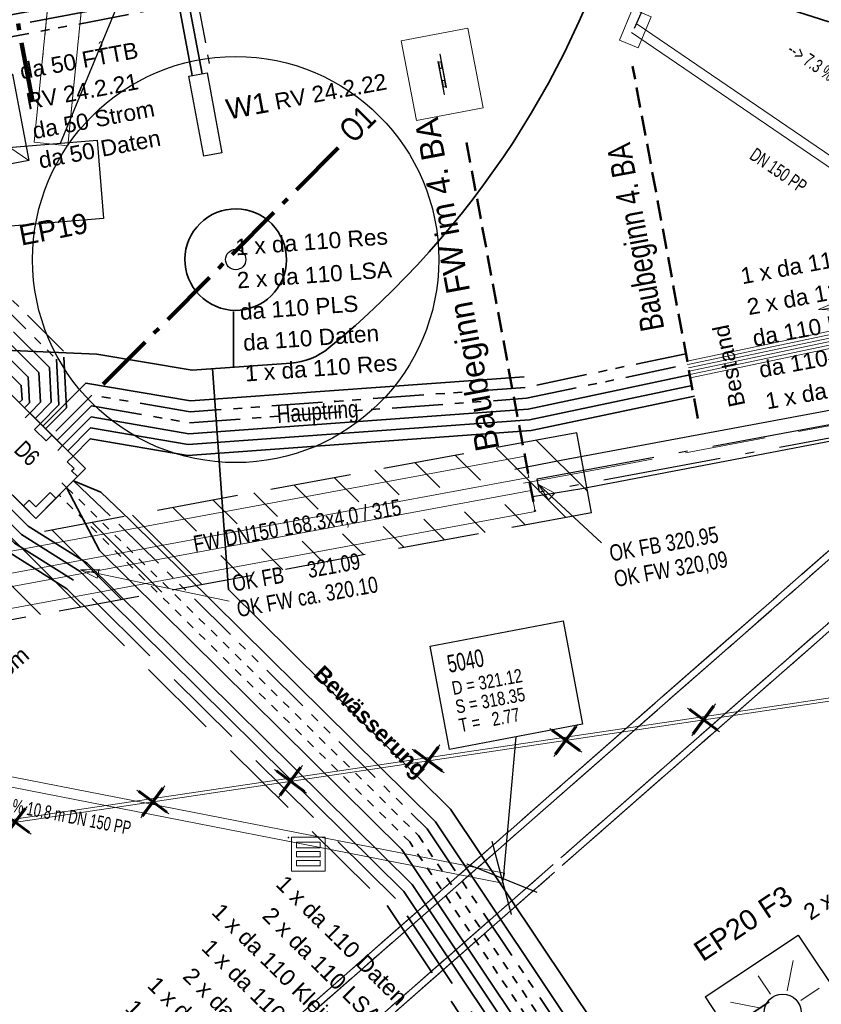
# Model space of a CAD drawing. Extents: x 3503752 to 3504470, y 5375172 to 5375556.
# Tile 61 of 77: x 3504282 to 3504294, y 5375428 to 5375443. Entities that reach past the tile are written whole.
import ezdxf

# ---------------------------------------------------------------- set-up
doc = ezdxf.new("R2010")
doc.units = 0
doc.header["$MEASUREMENT"] = 0
for name, pattern in [('123', [0.25001, 0.12501, -0.125]), ('125', [1.37501, 1.00001, -0.125, 0.125, -0.125]), ('140', [41.5, 15, -3.5, 15, -3.5, 1, -3.5]), ('2', [3.4, 1.2, -0.5, 1.2, -0.5]), ('202', [2.64, 1.75, -0.38, 0.13, -0.38]), ('237', [1.5, 0.75, -0.18, 0.13, -0.13, 0.13, -0.18]), ('239', [2.09, 0.75, -0.18, 0.75, -0.18, 0.05, -0.18]), ('240', [1.88, 1.25, -0.25, 0.13, -0.25]), ('38', [5.5, 4, -0.5, 0.5, -0.5]), ('39', [4.75, 4, -0.75]), ('85', [2.7501, 2.0001, -0.25, 0.25, -0.25]), ('89', [0.85001, 0.30001, -0.125, 0.3, -0.125]), ('97', [1.31251, 0.87501, -0.1875, 0.0625, -0.1875])]:
    doc.linetypes.add(name, pattern=pattern)
for name, color, linetype in [('$_LISY_$_TMP', 7, 'Continuous'), ('4WB_BESTAND_1_BA', 7, 'Continuous'), ('4WB_FW_KABEL', 7, 'Continuous'), ('4WB_FW_LEITUNG', 7, 'Continuous'), ('4WB_FW_SCHUTZROH', 7, 'Continuous'), ('4WB_KANAL_HA', 7, 'Continuous'), ('4WB_KANALISATION', 7, 'Continuous'), ('4WP_KANCAD', 7, 'Continuous'), ('68_BL_STREINLAUF', 7, 'Continuous'), ('_4WP_ALLGEMEIN', 7, 'Continuous'), ('_4WP_BAUBEGINN', 7, 'Continuous'), ('_4WP_FW_PLANUN', 7, 'Continuous'), ('_4WP_GRABEN', 7, 'Continuous'), ('_4WP_KANALISATIO', 7, 'Continuous'), ('_4WP_KANCAD', 7, 'Continuous'), ('_4WP_KANCAD-T', 7, 'Continuous'), ('_4WP_LICHT-KSR', 7, 'Continuous'), ('_4WP_LICHT-LAMPE', 7, 'Continuous'), ('_4WP_LICHT_STILL', 7, 'Continuous'), ('_4WP_SCHNITTF_HR', 7, 'Continuous'), ('_4WP_STADT-DFI', 7, 'Continuous'), ('_4WP_STADT-WERBE', 7, 'Continuous'), ('_4WP_STADT_BEW_S', 7, 'Continuous'), ('_4WP_STADT_DATEN', 7, 'Continuous'), ('_4WP_STADT_FTT3', 7, 'Continuous'), ('_4WP_STADT_KLEIN', 7, 'Continuous'), ('_4WP_STADT_LSA', 7, 'Continuous'), ('_4WP_STADT_PLS', 7, 'Continuous'), ('_4WP_STADT_RESER', 7, 'Continuous'), ('_4WP_STADT_SCHAD', 7, 'Continuous'), ('_4WP_STADT_STROM', 7, 'Continuous'), ('BHM_BAUM_NEU', 7, 'Continuous'), ('PUNKTHOEHENATTDEF', 7, 'Continuous'), ('PUNKTNUMMERNATTDEF', 7, 'Continuous'), ('PUNKTSPEZIFIKATION', 7, 'Continuous'), ('SP_SAB2022-03-17', 7, 'Continuous'), ('ST_KABELQUERSCHN', 7, 'Continuous'), ('X_BE_STELE', 7, 'Continuous')]:
    doc.layers.add(name, color=color, linetype=linetype)
doc.styles.add('10', font='ROMAND', dxfattribs={"height": 0.2625})
doc.styles.add('108', font='TXT', dxfattribs={"width": 0.7, "height": 0.2})
doc.styles.add('109', font='TXT', dxfattribs={"width": 0.7, "height": 0.26})
doc.styles.add('11', font='TXT', dxfattribs={"width": 0.8, "height": 0.25})
doc.styles.add('110', font='TXT', dxfattribs={"width": 0.8, "height": 0.2})
doc.styles.add('113', font='TXT', dxfattribs={"width": 0.7, "height": 0.2})
doc.styles.add('119', font='TXT', dxfattribs={"width": 0.6, "height": 0.16})
doc.styles.add('121', font='ARIAL.TTF', dxfattribs={"height": 0.24})
doc.styles.add('179', font='ARIAL.TTF', dxfattribs={"height": 0.24})
doc.styles.add('315', font='TXT', dxfattribs={"width": 0.8, "height": 0.24})
doc.styles.add('316', font='ARIAL.TTF', dxfattribs={"height": 0.24})
doc.styles.add('351', font='TXT', dxfattribs={"width": 0.8, "height": 0.26})
doc.styles.add('387', font='ARIAL.TTF', dxfattribs={"height": 0.24})
doc.styles.add('399', font='ARIAL.TTF', dxfattribs={"height": 0.3})
doc.styles.add('407', font='TXT', dxfattribs={"width": 0.8, "height": 0.35})
doc.styles.add('412', font='ARIAL.TTF', dxfattribs={"height": 0.24})
doc.styles.add('415', font='ARIAL.TTF', dxfattribs={"height": 0.24})
doc.styles.add('416', font='ARIAL.TTF', dxfattribs={"height": 0.24})
doc.styles.add('424', font='ARIAL.TTF', dxfattribs={"height": 0.24})
doc.styles.add('427', font='TXT', dxfattribs={"width": 0.8, "height": 0.24})
doc.styles.add('428', font='TXT', dxfattribs={"height": 0.35})
doc.styles.add('469', font='TXT', dxfattribs={"width": 0.8, "height": 0.35})
doc.styles.add('525', font='ARIAL.TTF', dxfattribs={"height": 0.24})
doc.styles.add('530', font='ARIAL.TTF', dxfattribs={"height": 0.3})
doc.styles.add('536', font='ARIALBD.TTF', dxfattribs={"height": 0.24})

# ---------------------------------------------------------------- blocks, each defined once
blk = doc.blocks.new('_X9')
at = {"color": 32, "linetype": 'Continuous', "lineweight": 13}
for p, q in [((-0.218, 1.18), (-0.218, 1.18)), ((-0.058, 0.313), (-0.815, 1.07)), ((-0.382, -0.071), (-1.412, 0.96)), ((-2.242, 0.375), (-2.605, 0.739)), ((-1.642, 0.483), (-2.009, 0.849)), ((-2.841, 0.267), (-3.202, 0.629)), ((-3.44, 0.16), (-3.799, 0.518)), ((-4.639, -0.056), (-4.992, 0.297)), ((-4.04, 0.052), (-4.396, 0.408)), ((-5.238, -0.164), (-5.589, 0.187)), ((-5.838, -0.271), (-6.186, 0.077)), ((-1.575, -0.291), (-1.88, 0.014)), ((-0.979, -0.181), (-1.281, 0.121)), ((-6.35, -1.173), (-7.379, -0.144)), ((-5.753, -1.063), (-6.783, -0.034)), ((-2.172, -0.401), (-2.479, -0.094)), ((-6.947, -1.283), (-7.976, -0.254)), ((-2.769, -0.512), (-3.079, -0.202)), ((-7.544, -1.394), (-8.573, -0.365)), ((-3.963, -0.732), (-4.277, -0.418)), ((-3.366, -0.622), (-3.678, -0.31)), ((-8.141, -1.504), (-9.17, -0.475)), ((-4.56, -0.842), (-4.877, -0.525)), ((-5.157, -0.953), (-5.476, -0.633))]:
    blk.add_line(p, q, dxfattribs=at)
blk = doc.blocks.new('LP_01052')
at = {"color": 7, "linetype": 'Continuous', "lineweight": 18}
blk.add_lwpolyline([(-0.25, 0), (0.25, 0), (0.25, 0.3), (-0.25, 0.3), (-0.25, 0)], dxfattribs=at)
blk = doc.blocks.new('LEITSYSTEM_BRAUN')
at = {"color": 251, "linetype": 'Continuous', "lineweight": 13}
for points in [[(-0.6, 0.5), (0.6, 0.5), (0.6, -0.5), (-0.6, -0.5), (-0.6, 0.5)], [(-0.3, 0.025), (0.2, 0.025), (0.2, 0.02), (-0.3, 0.02), (-0.3, 0.025)], [(-0.19, 0.02), (0.19, 0.02), (0.19, -0.02), (-0.19, -0.02), (-0.19, 0.02)], [(-0.19, 0.02), (-0.19, -0.02), (-0.09, -0.02), (-0.09, 0.02), (-0.19, 0.02)], [(-0.095, 0.015), (-0.185, 0.015), (-0.185, -0.015), (-0.095, -0.015), (-0.095, 0.015)], [(0.09, 0.02), (0.09, -0.02), (0.19, -0.02), (0.19, 0.02), (0.09, 0.02)], [(0.185, 0.015), (0.095, 0.015), (0.095, -0.015), (0.185, -0.015), (0.185, 0.015)], [(-0.2, -0.02), (0.3, -0.02), (0.3, -0.025), (-0.2, -0.025), (-0.2, -0.02)]]:
    blk.add_lwpolyline(points, dxfattribs=at)
blk = doc.blocks.new('WP_LP-1020')
at = {"color": 7, "linetype": 'Continuous', "lineweight": 25}
for p, q in [((-0.8253, 0.8253), (0.8253, 0.8253)), ((-0.8253, -0.8253), (-0.8253, 0.8253)), ((0.8253, -0.8253), (0.8253, 0.8253)), ((-0.8253, -0.8253), (0.8253, -0.8253))]:
    blk.add_line(p, q, dxfattribs=at)
at = {"color": 1, "linetype": 'Continuous', "lineweight": 13}
for p, q in [((0, 0.324962), (0, 0.649924)), ((0, 0.649924), (0, 0.324962)), ((-0.554739, 0.55475), (-0.229777, 0.229788)), ((0.229777, 0.229788), (0.554739, 0.55475)), ((0.229777, 0.229788), (0.554739, 0.55475)), ((-0.324962, 0), (-0.649924, 0)), ((-0.324962, 0), (-0.649924, 0)), ((0.324962, 0), (0.649924, 0)), ((-0.229777, -0.229777), (-0.554739, -0.554739)), ((-0.229777, -0.229777), (-0.554739, -0.554739)), ((0.229777, -0.229777), (0.554739, -0.554739)), ((0.229777, -0.229777), (0.554739, -0.554739)), ((0, -0.324962), (0, -0.649924)), ((0, -0.324962), (0, -0.649924))]:
    blk.add_line(p, q, dxfattribs=at)
at = {"color": 7, "linetype": 'Continuous', "lineweight": 25}
blk.add_circle((0, 0), 0.272749, dxfattribs=at)
blk = doc.blocks.new('PUNKT')
blk.add_point((0, 0))
at = {"layer": 'PUNKTHOEHENATTDEF', "linetype": 'Continuous', "flags": 1}
blk.add_attdef('PUNKTHOEHE', (1, -0.5), '', height=0.8, dxfattribs=at)
at = {"layer": 'PUNKTNUMMERNATTDEF', "linetype": 'Continuous', "flags": 1}
blk.add_attdef('PUNKTNUMMER', (1, 0.5), '', height=0.8, dxfattribs=at)
at = {"layer": 'PUNKTSPEZIFIKATION', "linetype": 'Continuous', "flags": 1}
blk.add_attdef('PUNKTSPEZIFIKATION', (1, -1.5), '', height=0.8, dxfattribs=at)
blk = doc.blocks.new('809')
at = {"color": 7, "linetype": 'Continuous', "lineweight": 13}
for points in [[(0, 0), (0.5, 0), (0.5, -0.5), (0, -0.5), (0, 0)], [(0.075005, -0.075005), (0.425003, -0.075005), (0.425003, -0.154999), (0.075005, -0.154999), (0.075005, -0.075005)], [(0.075005, -0.290001), (0.075005, -0.209999), (0.425003, -0.209999), (0.425003, -0.290001), (0.075005, -0.290001)], [(0.075005, -0.425003), (0.425003, -0.425003), (0.425003, -0.345001), (0.075005, -0.345001), (0.075005, -0.425003)]]:
    blk.add_lwpolyline(points, dxfattribs=at)
blk = doc.blocks.new('3SWT-BESTAND')
at = {"color": 7, "linetype": 'Continuous', "lineweight": 13}
for p, q in [((-5.626688, 6.129476), (-6.266068, 5.490605)), ((-6.510496, 5.776491), (-6.937697, 5.34963)), ((-5.534707, 5.691264), (-5.594438, 5.631581)), ((-7.182125, 5.635515), (-7.761773, 5.056329)), ((-7.853754, 5.49454), (-7.853754, 5.49454)), ((-7.39106, 4.896627), (-7.669792, 4.618118)), ((-7.299079, 4.458416), (-7.577811, 4.179906)), ((-7.207098, 4.020205), (-7.48583, 3.741695)), ((-7.115117, 3.581994), (-7.393849, 3.303484)), ((-7.023136, 3.143782), (-7.301868, 2.865273)), ((-4.982272, 3.062546), (-5.409474, 2.635683)), ((-5.653902, 2.92157), (-6.081104, 2.494708)), ((-6.325531, 2.780594), (-6.752733, 2.353732)), ((-6.931155, 2.705571), (-7.209887, 2.427061)), ((-4.89084, 2.623786), (-5.165047, 2.349798)), ((0.008966, 0.005969), (1.913009, 0.405455)), ((0, 0), (0.154, -0.734)), ((0.162966, -0.728031), (2.067009, -0.328545))]:
    blk.add_line(p, q, dxfattribs=at)
at = {"color": 255, "linetype": 'Continuous', "lineweight": 13}
blk.add_lwpolyline([(-4.504315, 2.197298), (-7.316287, 1.607063), (-8.311162, 6.346793), (-5.49919, 6.937028), (-4.504315, 2.197298)], dxfattribs=at)
at = {"color": 7, "linetype": 'Continuous', "lineweight": 13}
for points in [[(0.154, -0.734), (0, 0), (-7.737, 1.285), (-8.862, 6.647), (-8.756, 6.142)], [(-5.660809, 6.292032), (-5.525229, 5.646108), (-7.463002, 5.239368), (-6.920681, 2.655671), (-4.982909, 3.062412), (-4.847328, 2.416487), (-5.17029, 2.348697), (-5.238081, 2.671659), (-7.175853, 2.264919), (-7.853754, 5.49454), (-5.915981, 5.90128), (-5.983771, 6.224242), (-5.660809, 6.292032)], [(-5.660809, 6.292032), (-5.525229, 5.646108), (-7.463002, 5.239368), (-6.920681, 2.655671), (-4.982909, 3.062412), (-4.847328, 2.416487)], [(1.963018, 0.405729), (1.028679, -0.011008), (0.936482, 0.428425), (1.963018, 0.405729)], [(1.963018, 0.405729), (1.028679, -0.011008), (0.936482, 0.428425), (1.963018, 0.405729)], [(2.117018, -0.328271), (1.182679, -0.745008), (1.090482, -0.305575), (2.117018, -0.328271)], [(2.117018, -0.328271), (1.182679, -0.745008), (1.090482, -0.305575), (2.117018, -0.328271)]]:
    blk.add_lwpolyline(points, dxfattribs=at)
at = {"color": 251, "linetype": 'Continuous', "lineweight": 13}
for points in [[(-6.440002, 4.856348, -1.000670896), (-5.779398, 4.99501)], [(-7.100608, 4.717687, -1.001089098), (-6.440002, 4.856348)], [(-5.779398, 4.99501, -1.000670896), (-6.440002, 4.856348)], [(-6.440002, 4.856348, -0.997824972), (-7.100608, 4.717687)], [(-6.285934, 4.122343, -1.000670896), (-5.62533, 4.261005)], [(-6.946538, 3.983682, -1.001029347), (-6.285934, 4.122343)], [(-5.62533, 4.261005, -1.000670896), (-6.285934, 4.122343)], [(-6.285934, 4.122343, -1.001029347), (-6.946538, 3.983682)], [(-6.131867, 3.388339, -0.997824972), (-5.471261, 3.527)], [(-6.79247, 3.249677, -0.998171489), (-6.131867, 3.388339)], [(-5.471261, 3.527, -1.001089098), (-6.131867, 3.388339)], [(-6.131867, 3.388339, -0.998171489), (-6.79247, 3.249677)]]:
    blk.add_lwpolyline(points, format="xyb", dxfattribs=at)
at = {"color": 7, "linetype": 'Continuous', "style": '10'}
for s, p in [('6x SR DN100', (-6.451054, 5.375461)), ('Stadt', (-6.862097, 5.289183))]:
    blk.add_text(s, height=0.2625, rotation=281.8543419, dxfattribs=at).set_placement(p)
blk = doc.blocks.new('DFI-ANZEIGER')
at = {"color": 7, "linetype": 'Continuous', "lineweight": 25}
for p, q in [((-0.760014, 0.517086), (0.517087, 0.760013)), ((0.517087, 0.760013), (0.760014, -0.517087)), ((-0.517087, -0.760014), (-0.760014, 0.517086)), ((0.760014, -0.517087), (-0.517087, -0.760014))]:
    blk.add_line(p, q, dxfattribs=at)
at = {"color": 250, "linetype": 'Continuous', "lineweight": 13}
for p, q in [((-0.517087, -0.760014), (0.517087, 0.760013)), ((0.760014, -0.517087), (-0.760014, 0.517086))]:
    blk.add_line(p, q, dxfattribs=at)
at = {"color": 251, "linetype": 'Continuous', "lineweight": 13}
for points in [[(-0.079552, -0.116926), (-0.116925, 0.079551), (-0.116925, 0.079551), (0.079552, 0.116925), (0.079552, 0.116925), (0.116925, -0.079552), (0.116925, -0.079552), (-0.079552, -0.116926)], [(-0.079552, -0.116926), (-0.116925, 0.079551), (0.079552, 0.116925), (0.116925, -0.079552), (-0.079552, -0.116926)], [(0.166045, -1.006705), (-0.004004, -0.112735), (0.045115, -0.103391), (0.215164, -0.997362), (0.166045, -1.006705)], [(0.000908, -0.1118), (-0.000961, -0.101976), (-0.000961, -0.101976), (0.038334, -0.094502), (0.038334, -0.094502), (0.040203, -0.104326), (0.040203, -0.104326), (0.000908, -0.1118)], [(0.000908, -0.1118), (-0.000961, -0.101976), (0.038334, -0.094502), (0.040203, -0.104326), (0.000908, -0.1118)]]:
    blk.add_lwpolyline(points, dxfattribs=at)
at = {"color": 254, "linetype": 'Continuous', "lineweight": 13}
blk.add_lwpolyline([(0.166045, -1.006705), (-0.004004, -0.112735), (-0.004004, -0.112735), (0.045115, -0.103391), (0.045115, -0.103391), (0.215164, -0.997362), (0.215164, -0.997362), (0.166045, -1.006705)], dxfattribs=at)
blk = doc.blocks.new('ALG_00093')
at = {"color": 1, "linetype": 'Continuous', "lineweight": 13}
blk.add_lwpolyline([(0, 0), (0.3773, 0.09625), (0.3773, -0.09625), (0, 0)], dxfattribs=at)
blk = doc.blocks.new('1016')
at = {"color": 7, "linetype": 'Continuous', "lineweight": 13}
for p, q in [((0.703072, 0.277444), (1.257444, -0.276928)), ((1.257444, 0.277444), (0.703072, -0.276928))]:
    blk.add_line(p, q, dxfattribs=at)
at = {"color": 2, "linetype": 'Continuous', "lineweight": 25}
for p, q in [((1.212401, 0.25319), (0.727326, -0.231885)), ((0.727326, 0.232401), (1.212401, -0.252674)), ((0.748114, 0.25319), (1.23319, -0.231885)), ((1.23319, 0.232401), (0.748114, -0.252674))]:
    blk.add_line(p, q, dxfattribs=at)

msp = doc.modelspace()

# ---------------------------------------------------------------- linework, layer by layer
at = {"layer": '4WB_BESTAND_1_BA', "color": 7, "linetype": 'Continuous', "lineweight": 13}
for points in [[(3504303.412, 5375438.22), (3504298.279, 5375439.384), (3504291.566, 5375437.97)], [(3504303.401, 5375438.171), (3504298.279, 5375439.333), (3504291.576, 5375437.921)], [(3504303.39, 5375438.122), (3504298.279, 5375439.282), (3504291.586, 5375437.872)], [(3504291.596, 5375437.823), (3504298.279, 5375439.231), (3504303.379, 5375438.073)], [(3504291.606, 5375437.774), (3504298.279, 5375439.18), (3504303.368, 5375438.024)], [(3504291.616, 5375437.725), (3504298.279, 5375439.129), (3504303.357, 5375437.975)]]:
    msp.add_lwpolyline(points, dxfattribs=at)
at = {"layer": '4WB_FW_KABEL', "color": 40, "linetype": '2', "lineweight": 18}
msp.add_lwpolyline([(3504289.152, 5375436.172), (3504289.872, 5375436.302), (3504296.699, 5375437.587), (3504297.385, 5375437.707), (3504297.613, 5375437.637), (3504297.731, 5375437.407), (3504297.832, 5375436.812), (3504299.942, 5375424.982), (3504300.195, 5375423.447), (3504300.329, 5375422.833), (3504300.653, 5375422.577), (3504301.38, 5375422.707), (3504306.339, 5375423.527), (3504318.102, 5375425.657), (3504329.949, 5375427.797), (3504330.391, 5375427.868), (3504330.973, 5375427.977)], dxfattribs=at)
at = {"layer": '4WB_FW_LEITUNG', "color": 40, "linetype": 'Continuous', "lineweight": 25}
for points in [[(3504289.021, 5375436.377), (3504289.733, 5375436.517), (3504296.999, 5375437.867), (3504297.704, 5375437.997), (3504297.924, 5375437.927), (3504298.042, 5375437.707), (3504298.139, 5375437.137), (3504300.202, 5375425.247), (3504300.461, 5375423.717), (3504300.601, 5375423.177), (3504300.931, 5375422.897), (3504301.601, 5375423.037), (3504306.343, 5375423.847)], [(3504306.335, 5375423.207), (3504301.159, 5375422.377), (3504300.375, 5375422.257), (3504300.064, 5375422.497), (3504299.929, 5375423.177), (3504299.682, 5375424.717), (3504297.525, 5375436.487), (3504297.42, 5375437.107), (3504297.301, 5375437.347), (3504297.066, 5375437.417), (3504296.399, 5375437.307), (3504290.011, 5375436.087), (3504289.282, 5375435.967)]]:
    msp.add_lwpolyline(points, dxfattribs=at)
at = {"layer": '4WB_FW_SCHUTZROH', "color": 250, "linetype": '202', "lineweight": 25}
msp.add_lwpolyline([(3504289.353, 5375436.235), (3504297.286, 5375437.712), (3504297.803, 5375437.397), (3504298.094, 5375436.808), (3504299.899, 5375425.634), (3504300.42, 5375422.888), (3504300.68, 5375422.683), (3504305.081, 5375423.419), (3504305.726, 5375423.447), (3504305.734, 5375423.247), (3504305.101, 5375423.219), (3504300.626, 5375422.471), (3504300.238, 5375422.778), (3504299.701, 5375425.6), (3504297.902, 5375436.746), (3504297.649, 5375437.257), (3504297.248, 5375437.502), (3504289.389, 5375436.039), (3504289.353, 5375436.235)], dxfattribs=at)
at = {"layer": '4WB_KANAL_HA', "color": 7, "linetype": '85', "lineweight": 25}
for p, q in [((3504288.972, 5375429.797), (3504288.689, 5375430.878)), ((3504288.313, 5375430.548), (3504289.348, 5375430.126))]:
    msp.add_line(p, q, dxfattribs=at)
at = {"layer": '4WB_KANALISATION', "color": 7, "linetype": '39', "lineweight": 18}
for p, q in [((3504281.923, 5375441.206), (3504286.446, 5375487.046)), ((3504282.421, 5375441.156), (3504286.944, 5375486.996))]:
    msp.add_line(p, q, dxfattribs=at)
at = {"layer": '4WB_KANALISATION', "color": 7, "linetype": 'Continuous', "lineweight": 13}
msp.add_line((3504281.923, 5375441.206), (3504282.421, 5375441.156), dxfattribs=at)
at = {"layer": '4WB_KANALISATION', "color": 7, "linetype": '85', "lineweight": 18}
for p, q in [((3504264.317, 5375409.436), (3504299.139, 5375439.977)), ((3504264.431, 5375409.403), (3504299.172, 5375439.873)), ((3504264.892, 5375408.876), (3504299.634, 5375439.347)), ((3504264.911, 5375408.759), (3504299.732, 5375439.301))]:
    msp.add_line(p, q, dxfattribs=at)
at = {"layer": '4WB_KANALISATION', "color": 7, "linetype": '140', "lineweight": 18}
msp.add_lwpolyline([(3504282.421, 5375441.156), (3504286.944, 5375486.996), (3504286.446, 5375487.046), (3504281.923, 5375441.206)], dxfattribs=at)
at = {"layer": '4WB_KANALISATION', "color": 7, "linetype": 'Continuous', "lineweight": 25}
msp.add_lwpolyline([(3504281.177, 5375441.098), (3504282.851, 5375441.238), (3504282.947, 5375440.082), (3504281.273, 5375439.942), (3504281.177, 5375441.098)], dxfattribs=at)
at = {"layer": '4WB_KANALISATION', "color": 7, "linetype": 'Continuous', "lineweight": 18}
msp.add_lwpolyline([(3504281.177, 5375441.098), (3504282.851, 5375441.238), (3504282.947, 5375440.082), (3504281.273, 5375439.942), (3504281.177, 5375441.098)], dxfattribs=at)
at = {"layer": '4WP_KANCAD', "color": 7, "linetype": '38', "lineweight": 18}
for p, q in [((3504264.317, 5375409.436), (3504299.139, 5375439.977)), ((3504264.431, 5375409.403), (3504299.172, 5375439.873)), ((3504264.892, 5375408.876), (3504299.634, 5375439.347)), ((3504264.911, 5375408.759), (3504299.732, 5375439.301)), ((3504288.972, 5375429.797), (3504288.689, 5375430.878)), ((3504288.313, 5375430.548), (3504289.348, 5375430.126))]:
    msp.add_line(p, q, dxfattribs=at)
at = {"layer": '_4WP_BAUBEGINN', "color": 1, "linetype": '89', "lineweight": 50}
msp.add_line((3504291.726, 5375437.125), (3504290.763, 5375442.333), dxfattribs=at)
at = {"layer": '_4WP_FW_PLANUN', "color": 1, "linetype": '89', "lineweight": 50}
msp.add_line((3504288.309, 5375441.204), (3504289.323, 5375435.749), dxfattribs=at)
at = {"layer": '_4WP_FW_PLANUN', "color": 7, "linetype": 'Continuous', "lineweight": 13}
for p, q in [((3504289.17, 5375436.57), (3504289.229, 5375436.255)), ((3504289.323, 5375435.749), (3504289.264, 5375436.063))]:
    msp.add_line(p, q, dxfattribs=at)
at = {"layer": '_4WP_FW_PLANUN', "color": 1, "linetype": 'Continuous', "lineweight": 18}
for p, q in [((3504289.374, 5375436.152), (3504290.301, 5375435.29)), ((3504282.608, 5375434.889), (3504284.804, 5375434.426))]:
    msp.add_line(p, q, dxfattribs=at)
at = {"layer": '_4WP_FW_PLANUN', "color": 7, "linetype": 'Continuous', "lineweight": 18}
for points in [[(3504289.17, 5375436.57), (3504279.422, 5375434.767), (3504278.511, 5375439.7), (3504235.305, 5375431.72), (3504235.697, 5375429.593), (3504233.731, 5375429.23), (3504233.338, 5375431.356), (3504198.081, 5375424.844)], [(3504289.229, 5375436.255), (3504279.165, 5375434.394), (3504278.254, 5375439.328), (3504235.692, 5375431.368), (3504236.07, 5375429.337), (3504233.474, 5375428.857), (3504233.081, 5375430.984), (3504197.829, 5375424.472)], [(3504289.264, 5375436.063), (3504279.009, 5375434.167), (3504278.098, 5375439.1), (3504235.905, 5375431.307), (3504236.297, 5375429.18), (3504233.318, 5375428.63), (3504232.925, 5375430.756), (3504197.675, 5375424.245)], [(3504289.323, 5375435.749), (3504278.753, 5375433.794), (3504277.841, 5375438.728), (3504236.277, 5375431.05), (3504236.67, 5375428.924), (3504233.061, 5375428.257), (3504232.668, 5375430.384), (3504197.423, 5375423.873)]]:
    msp.add_lwpolyline(points, dxfattribs=at)
at = {"layer": '_4WP_GRABEN', "color": 21, "linetype": '2', "lineweight": 25}
for points in [[(3504290.157, 5375435.732), (3504289.939, 5375436.913), (3504279.58, 5375434.997), (3504278.669, 5375439.931)], [(3504290.157, 5375435.732), (3504278.618, 5375433.601), (3504277.707, 5375438.533)]]:
    msp.add_lwpolyline(points, dxfattribs=at)
at = {"layer": '_4WP_KANALISATIO', "color": 7, "linetype": 'Continuous', "lineweight": 13}
msp.add_line((3504288.84, 5375430.259), (3504288.868, 5375430.407), dxfattribs=at)
at = {"layer": '_4WP_KANCAD', "color": 1, "linetype": 'Continuous', "lineweight": 18}
for p, q in [((3504278.74, 5375432.386), (3504288.868, 5375430.407)), ((3504278.711, 5375432.239), (3504288.84, 5375430.259))]:
    msp.add_line(p, q, dxfattribs=at)
at = {"layer": '_4WP_KANCAD', "color": 7, "linetype": '125', "lineweight": 18}
for p, q in [((3504288.972, 5375429.797), (3504288.689, 5375430.878)), ((3504288.313, 5375430.548), (3504289.348, 5375430.126))]:
    msp.add_line(p, q, dxfattribs=at)
at = {"layer": '_4WP_KANCAD', "color": 7, "linetype": '240', "lineweight": 18}
msp.add_lwpolyline([(3504282.421, 5375441.156), (3504286.944, 5375486.996), (3504286.446, 5375487.046), (3504281.923, 5375441.206)], dxfattribs=at)
at = {"layer": '_4WP_KANCAD', "color": 1, "linetype": 'Continuous', "lineweight": 18}
msp.add_lwpolyline([(3504290.748, 5375442.829), (3504297.701, 5375438.087), (3504297.785, 5375438.211), (3504290.832, 5375442.953)], dxfattribs=at)
at = {"layer": '_4WP_KANCAD', "color": 7, "linetype": 'Continuous', "lineweight": 25}
msp.add_lwpolyline([(3504281.177, 5375441.098), (3504282.851, 5375441.238), (3504282.947, 5375440.082), (3504281.273, 5375439.942), (3504281.177, 5375441.098)], dxfattribs=at)
at = {"layer": '_4WP_KANCAD', "color": 7, "linetype": '239', "lineweight": 18}
for points in [[(3504264.911, 5375408.759), (3504299.732, 5375439.301), (3504299.139, 5375439.977), (3504264.317, 5375409.436)], [(3504264.892, 5375408.876), (3504299.634, 5375439.347), (3504299.172, 5375439.873), (3504264.431, 5375409.403)]]:
    msp.add_lwpolyline(points, dxfattribs=at)
at = {"layer": '_4WP_KANCAD-T', "color": 7, "linetype": 'Continuous', "lineweight": 25}
msp.add_line((3504282.312, 5375441.193), (3504285.424, 5375448.71), dxfattribs=at)
at = {"layer": '_4WP_KANCAD-T', "color": 1, "linetype": 'Continuous', "lineweight": 25}
for p, q in [((3504290.79, 5375442.891), (3504293.156, 5375448.238)), ((3504288.854, 5375430.333), (3504289.042, 5375432.423))]:
    msp.add_line(p, q, dxfattribs=at)
at = {"layer": '_4WP_KANCAD-T', "color": 7, "linetype": 'Continuous', "lineweight": 18}
msp.add_lwpolyline([(3504287.77, 5375433.763), (3504289.735, 5375434.136), (3504290.024, 5375432.609), (3504288.059, 5375432.236), (3504287.77, 5375433.763)], dxfattribs=at)
at = {"layer": '_4WP_KANCAD-T', "color": 1, "linetype": 'Continuous', "lineweight": 25}
msp.add_lwpolyline([(3504287.77, 5375433.763), (3504289.735, 5375434.136), (3504290.024, 5375432.609), (3504288.059, 5375432.236), (3504287.77, 5375433.763)], dxfattribs=at)
at = {"layer": '_4WP_LICHT-KSR', "color": 190, "linetype": '2', "lineweight": 35}
for points in [[(3504279.629, 5375437.558), (3504279.389, 5375437.766), (3504279.378, 5375441.677, -0.360958), (3504280.191, 5375442.662), (3504289.28, 5375444.391), (3504294.328, 5375442.774), (3504294.57, 5375442.762)], [(3504287.135, 5375429.932), (3504288.981, 5375427.171, 0.414214), (3504290.368, 5375426.896), (3504292.843, 5375428.551)]]:
    msp.add_lwpolyline(points, format="xyb", dxfattribs=at)
msp.add_lwpolyline([(3504280.339, 5375436.571), (3504280.722, 5375435.964), (3504281.534, 5375435.158), (3504282.403, 5375434.611), (3504287.135, 5375429.932)], dxfattribs=at)
at = {"layer": '_4WP_LICHT_STILL', "color": 190, "linetype": 'Continuous', "lineweight": 18}
msp.add_lwpolyline([(3504296.828, 5375433.997), (3504296.757, 5375434.069), (3504296.565, 5375434.261), (3504294.842, 5375433.173), (3504272.483, 5375429.847)], dxfattribs=at)
at = {"layer": '_4WP_LICHT_STILL', "color": 255, "linetype": 'Continuous', "lineweight": 13}
msp.add_lwpolyline([(3504296.792, 5375433.962), (3504296.722, 5375434.034), (3504296.558, 5375434.197), (3504294.86, 5375433.125), (3504272.49, 5375429.798)], dxfattribs=at)
at = {"layer": '_4WP_SCHNITTF_HR', "color": 92, "linetype": '97', "lineweight": 100}
for p, q in [((3504281.896, 5375441.817), (3504280.699, 5375448.296)), ((3504286.415, 5375441.124), (3504282.829, 5375437.517))]:
    msp.add_line(p, q, dxfattribs=at)
at = {"layer": '_4WP_STADT-WERBE', "color": 7, "linetype": 'Continuous', "lineweight": 25}
msp.add_lwpolyline([(3504284.208, 5375442.182), (3504284.478, 5375442.232), (3504284.696, 5375441.052), (3504284.426, 5375441.002), (3504284.208, 5375442.182)], dxfattribs=at)
msp.add_lwpolyline([(3504284.208, 5375442.182), (3504284.478, 5375442.232), (3504284.696, 5375441.052), (3504284.426, 5375441.002), (3504284.208, 5375442.182)], dxfattribs=at)
at = {"layer": '_4WP_STADT_BEW_S', "color": 142, "linetype": 'Continuous', "lineweight": 35}
msp.add_line((3504284.869, 5375438.706), (3504284.869, 5375437.881), dxfattribs=at)
msp.add_lwpolyline([(3504290.672, 5375444.922, -0.154528), (3504286.275, 5375438.167, -0.154841), (3504285.714, 5375437.943), (3504284.255, 5375437.837), (3504282.846, 5375438.078), (3504280.231, 5375438.188, 0.156355)], format="xyb", dxfattribs=at)
for points in [[(3504285.635, 5375439.613), (3504285.646, 5375439.541), (3504285.649, 5375439.467), (3504285.644, 5375439.393), (3504285.633, 5375439.321), (3504285.614, 5375439.25), (3504285.589, 5375439.18), (3504285.557, 5375439.114), (3504285.519, 5375439.051), (3504285.474, 5375438.993), (3504285.425, 5375438.938), (3504285.37, 5375438.89), (3504285.31, 5375438.846), (3504285.247, 5375438.809), (3504285.18, 5375438.778), (3504285.11, 5375438.754), (3504285.039, 5375438.736), (3504284.966, 5375438.726), (3504284.892, 5375438.723), (3504284.819, 5375438.727), (3504284.746, 5375438.739), (3504284.675, 5375438.757), (3504284.606, 5375438.783), (3504284.54, 5375438.815), (3504284.477, 5375438.853), (3504284.418, 5375438.897), (3504284.364, 5375438.947), (3504284.315, 5375439.002), (3504284.272, 5375439.062), (3504284.234, 5375439.125), (3504284.203, 5375439.192), (3504284.179, 5375439.261), (3504284.162, 5375439.333), (3504284.152, 5375439.406), (3504284.149, 5375439.479), (3504284.153, 5375439.553), (3504284.164, 5375439.626), (3504284.183, 5375439.697), (3504284.208, 5375439.766), (3504284.24, 5375439.832), (3504284.278, 5375439.895), (3504284.323, 5375439.954), (3504284.373, 5375440.008), (3504284.428, 5375440.057), (3504284.487, 5375440.1), (3504284.551, 5375440.138), (3504284.617, 5375440.168), (3504284.687, 5375440.193), (3504284.758, 5375440.21), (3504284.831, 5375440.22), (3504284.905, 5375440.223), (3504284.978, 5375440.219), (3504285.051, 5375440.208), (3504285.122, 5375440.189), (3504285.191, 5375440.164), (3504285.258, 5375440.132), (3504285.32, 5375440.093), (3504285.379, 5375440.049), (3504285.433, 5375439.999), (3504285.482, 5375439.944), (3504285.526, 5375439.885), (3504285.563, 5375439.821), (3504285.594, 5375439.754), (3504285.618, 5375439.685), (3504285.635, 5375439.613)], [(3504284.554, 5375437.858), (3504284.791, 5375434.598), (3504288.074, 5375431.352), (3504290.66, 5375427.485), (3504292.006, 5375426.065), (3504295.262, 5375425.591)]]:
    msp.add_lwpolyline(points, dxfattribs=at)
at = {"layer": '_4WP_STADT_DATEN', "color": 7, "linetype": 'Continuous', "lineweight": 35}
msp.add_line((3504292.527, 5375423.02), (3504287.353, 5375430.757), dxfattribs=at)
msp.add_lwpolyline([(3504284.405, 5375442.219), (3504284.193, 5375443.333), (3504283.714, 5375443.658), (3504280.131, 5375442.976, 0.360958), (3504279.058, 5375441.676), (3504279.063, 5375440.066, 0.198915), (3504279.357, 5375439.359), (3504281.352, 5375437.376)], format="xyb", dxfattribs=at)
msp.add_lwpolyline([(3504189.384, 5375423.998), (3504199.903, 5375425.968), (3504278.98, 5375440.575), (3504281.835, 5375437.737), (3504281.855, 5375437.358), (3504281.78, 5375437.282)], dxfattribs=at)
for points in [[(3504282.418, 5375436.648, 0), (3504282.756, 5375436.988, 0), (3504284.198, 5375436.74, 0), (3504289.24, 5375437.107, 0), (3504291.642, 5375437.612, 0)], [(3504282.501, 5375436.206, 0), (3504282.909, 5375436.037, 0), (3504283.335, 5375435.63, 0), (3504287.849, 5375431.166, 0), (3504291.043, 5375426.39, 0), (3504292.314, 5375424.482, 0), (3504293.138, 5375423.251, 0), (3504293.091, 5375423.018, 0)], [(3504287.353, 5375430.757, 0), (3504282.886, 5375435.174, 0), (3504282.402, 5375436.107, 0)]]:
    msp.add_polyline3d(points, dxfattribs=at)
at = {"layer": '_4WP_STADT_FTT3', "color": 1, "linetype": '237', "lineweight": 25}
msp.add_lwpolyline([(3504278.703, 5375437.942, 0.277224), (3504278.967, 5375438.385), (3504278.958, 5375441.743, -0.360958), (3504280.106, 5375443.134), (3504283.708, 5375443.82), (3504284.311, 5375443.41), (3504284.533, 5375442.243)], format="xyb", dxfattribs=at)
at = {"layer": '_4WP_STADT_KLEIN', "color": 3, "linetype": '123', "lineweight": 35}
for p, q in [((3504287.47, 5375430.869), (3504282.289, 5375435.993)), ((3504292.66, 5375423.109), (3504287.47, 5375430.869))]:
    msp.add_line(p, q, dxfattribs=at)
at = {"layer": '_4WP_STADT_LSA', "color": 7, "linetype": '123', "lineweight": 35}
for p, q in [((3504282.402, 5375436.107), (3504287.6, 5375430.963)), ((3504287.6, 5375430.963), (3504292.793, 5375423.198))]:
    msp.add_line(p, q, dxfattribs=at)
at = {"layer": '_4WP_STADT_LSA', "color": 7, "linetype": '237', "lineweight": 35}
for points in [[(3504282.092, 5375436.972), (3504282.4, 5375437.282), (3504282.355, 5375438.122), (3504280.33, 5375440.136, -0.603178), (3504281.107, 5375442.673), (3504288.426, 5375444.066, 0.412645), (3504289.223, 5375445.23), (3504287.808, 5375452.891)], [(3504189.327, 5375424.3), (3504191.903, 5375424.776, 0.043992), (3504192.916, 5375425.053, -0.042289), (3504193.884, 5375425.322), (3504199.815, 5375426.44), (3504279.141, 5375441.093), (3504282.251, 5375438), (3504282.287, 5375437.325), (3504282.014, 5375437.049)], [(3504281.936, 5375437.127), (3504282.175, 5375437.367), (3504282.148, 5375437.877), (3504279.087, 5375440.92), (3504199.844, 5375426.283), (3504193.914, 5375425.157, 0.018793), (3504192.938, 5375424.933, -0.019765), (3504191.918, 5375424.702), (3504189.341, 5375424.226)]]:
    msp.add_lwpolyline(points, format="xyb", dxfattribs=at)
for points in [[(3504291.549, 5375438.083), (3504289.173, 5375437.583), (3504284.225, 5375437.223), (3504282.773, 5375437.472), (3504282.184, 5375436.88)], [(3504287.725, 5375431.064), (3504292.371, 5375424.118), (3504292.793, 5375423.198)]]:
    msp.add_lwpolyline(points, dxfattribs=at)
for points in [[(3504282.262, 5375436.803, 0), (3504282.767, 5375437.311, 0), (3504284.217, 5375437.062, 0), (3504289.195, 5375437.424, 0), (3504291.578, 5375437.926, 0)], [(3504282.501, 5375436.206, 0), (3504283.224, 5375435.515, 0), (3504287.725, 5375431.064, 0)]]:
    msp.add_polyline3d(points, dxfattribs=at)
at = {"layer": '_4WP_STADT_PLS', "color": 7, "linetype": 'Continuous', "lineweight": 35}
msp.add_lwpolyline([(3504189.356, 5375424.143), (3504199.873, 5375426.126), (3504279.034, 5375440.748), (3504281.991, 5375437.807), (3504282.015, 5375437.366), (3504281.856, 5375437.206)], dxfattribs=at)
msp.add_polyline3d([(3504282.34, 5375436.725, 0), (3504282.762, 5375437.149, 0), (3504284.209, 5375436.901, 0), (3504289.218, 5375437.265, 0), (3504291.609, 5375437.769, 0)], dxfattribs=at)
at = {"layer": '_4WP_STADT_RESER', "color": 7, "linetype": 'Continuous', "lineweight": 35}
for points in [[(3504189.416, 5375423.855), (3504199.932, 5375425.811), (3504278.927, 5375440.403), (3504281.731, 5375437.614), (3504281.743, 5375437.401), (3504281.702, 5375437.36)], [(3504289.161, 5375437.743), (3504284.233, 5375437.384), (3504282.686, 5375437.649), (3504282.052, 5375437.012)], [(3504287.383, 5375430.136), (3504282.603, 5375434.863), (3504281.734, 5375435.41), (3504280.452, 5375436.684)], [(3504287.507, 5375430.239), (3504292.169, 5375423.268), (3504292.304, 5375422.87), (3504292.949, 5375421.906)], [(3504292.816, 5375421.817), (3504292.159, 5375422.799), (3504292.024, 5375423.197), (3504287.383, 5375430.136)]]:
    msp.add_lwpolyline(points, dxfattribs=at)
for points in [[(3504282.496, 5375436.57, 0), (3504282.751, 5375436.826, 0), (3504284.193, 5375436.579, 0), (3504289.263, 5375436.948, 0), (3504291.675, 5375437.456, 0)], [(3504280.565, 5375436.798, 0), (3504281.834, 5375435.536, 0), (3504282.703, 5375434.989, 0), (3504287.507, 5375430.239, 0)]]:
    msp.add_polyline3d(points, dxfattribs=at)
at = {"layer": '_4WP_STADT_SCHAD', "color": 7, "linetype": 'Continuous', "lineweight": 13}
for p, q in [((3504281.517, 5375437.543), (3504282.68, 5375436.387)), ((3504281.947, 5375435.649), (3504280.784, 5375436.806)), ((3504282.68, 5375436.387), (3504281.947, 5375435.649))]:
    msp.add_line(p, q, dxfattribs=at)
at = {"layer": '_4WP_STADT_SCHAD', "color": 7, "linetype": 'Continuous', "lineweight": 25}
for p, q in [((3504281.702, 5375437.36), (3504282.014, 5375437.049)), ((3504281.858, 5375437.205), (3504281.787, 5375437.134)), ((3504282.184, 5375436.88), (3504282.496, 5375436.57)), ((3504282.34, 5375436.725), (3504282.27, 5375436.654)), ((3504282.411, 5375436.485), (3504282.496, 5375436.57)), ((3504282.496, 5375436.57), (3504282.68, 5375436.387)), ((3504282.511, 5375436.386), (3504282.411, 5375436.485)), ((3504282.475, 5375436.351), (3504282.511, 5375436.386)), ((3504282.561, 5375436.266), (3504282.475, 5375436.351)), ((3504282.68, 5375436.387), (3504282.561, 5375436.266)), ((3504282.243, 5375435.947), (3504282.561, 5375436.266)), ((3504281.451, 5375436.143), (3504281.763, 5375435.833)), ((3504282.331, 5375436.177), (3504282.402, 5375436.107)), ((3504281.763, 5375435.833), (3504281.847, 5375435.918)), ((3504281.847, 5375435.918), (3504281.947, 5375435.819)), ((3504281.947, 5375435.819), (3504282.158, 5375436.032)), ((3504281.947, 5375435.649), (3504282.243, 5375435.947)), ((3504282.158, 5375436.032), (3504282.243, 5375435.947)), ((3504281.763, 5375435.833), (3504281.947, 5375435.649))]:
    msp.add_line(p, q, dxfattribs=at)
msp.add_polyline3d([(3504282.099, 5375436.795, 0), (3504282.184, 5375436.88, 0), (3504282.014, 5375437.049, 0), (3504281.929, 5375436.964, 0), (3504282.099, 5375436.795, 0)], dxfattribs=at)
at = {"layer": '_4WP_STADT_STROM', "color": 3, "linetype": '2', "lineweight": 35}
msp.add_lwpolyline([(3504284.257, 5375442.191), (3504284.052, 5375443.271), (3504283.721, 5375443.496), (3504280.161, 5375442.819, 0.360958), (3504279.218, 5375441.676), (3504279.229, 5375437.699), (3504279.501, 5375437.429)], format="xyb", dxfattribs=at)
for points in [[(3504287.259, 5375430.034), (3504282.503, 5375434.737), (3504281.634, 5375435.284), (3504280.339, 5375436.571)], [(3504292.683, 5375421.728), (3504292.015, 5375422.727), (3504291.879, 5375423.126), (3504287.259, 5375430.034)]]:
    msp.add_lwpolyline(points, dxfattribs=at)
at = {"layer": 'BHM_BAUM_NEU', "color": 91, "linetype": 'Continuous', "lineweight": 25}
for centre, radius in [((3504284.899, 5375439.473), 3), ((3504284.899, 5375439.473), 0.15), ((3504295.477, 5375425.777), 3)]:
    msp.add_circle(centre, radius, dxfattribs=at)

# ---------------------------------------------------------------- block references
at = {"layer": '$_LISY_$_TMP', "color": 7}
for name, p, xscale, yscale, rotation in [('ALG_00093', (3504289.374, 5375436.152), 0.699999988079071, 0.699999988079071, 317.0889541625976), ('ALG_00093', (3504282.608, 5375434.889), 0.699999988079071, 0.699999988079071, 348.0849194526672), ('1016', (3504292.537, 5375432.78), 0.75, 0.75, 188.4609558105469), ('1016', (3504290.503, 5375432.477), 0.75, 0.75, 188.4609558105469), ('1016', (3504288.469, 5375432.175), 0.75, 0.75, 188.4609558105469), ('1016', (3504286.436, 5375431.872), 0.75, 0.75, 188.4609558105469), ('1016', (3504284.402, 5375431.569), 0.75, 0.75, 188.4609558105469), ('1016', (3504282.369, 5375431.267), 0.75, 0.75, 188.4609558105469)]:
    msp.add_blockref(name, p, dxfattribs=dict(at, xscale=xscale, yscale=yscale, rotation=rotation))
at = {"layer": '68_BL_STREINLAUF', "color": 7}
for name, p in [('PUNKT', (3504285.678, 5375430.934)), ('809', (3504285.723, 5375430.939))]:
    msp.add_blockref(name, p, dxfattribs=at)
at = {"layer": '_4WP_GRABEN'}
msp.add_blockref('_X9', (3504290.157, 5375435.732), dxfattribs=at)
at = {"layer": '_4WP_LICHT-LAMPE', "color": 7, "rotation": 303.6329990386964}
msp.add_blockref('WP_LP-1020', (3504292.979, 5375428.349), dxfattribs=at)
at = {"layer": '_4WP_STADT-DFI', "color": 7}
msp.add_blockref('DFI-ANZEIGER', (3504281.084, 5375441.452), dxfattribs=at)
at = {"layer": 'SP_SAB2022-03-17', "color": 7, "rotation": 247.1424293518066}
msp.add_blockref('LP_01052', (3504290.664, 5375442.947), dxfattribs=at)
at = {"layer": 'ST_KABELQUERSCHN', "color": 7, "rotation": 179.3117752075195}
msp.add_blockref('3SWT-BESTAND', (3504295.622, 5375438.38), dxfattribs=at)
at = {"layer": 'X_BE_STELE', "color": 7, "rotation": 100.7700073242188}
msp.add_blockref('LEITSYSTEM_BRAUN', (3504287.949, 5375442.209), dxfattribs=at)

# ---------------------------------------------------------------- texts
at = {"layer": '4WB_BESTAND_1_BA', "color": 7, "linetype": 'Continuous', "style": '316'}
for s, rotation, p in [('1 x da 110 Res', 10.4654, (3504292.384, 5375439.108)), ('Bestand', 101.8964, (3504292.429, 5375437.325))]:
    msp.add_text(s, height=0.24, rotation=rotation, dxfattribs=at).set_placement(p)
at = {"layer": '_4WP_ALLGEMEIN', "color": 7, "linetype": 'Continuous', "style": '351', "width": 0.8}
msp.add_text('Hauptring', height=0.26, rotation=4.1625, dxfattribs=at).set_placement((3504285.517, 5375437.058))
at = {"layer": '_4WP_BAUBEGINN', "color": 255, "linetype": 'Continuous', "style": '469', "width": 0.8}
msp.add_text('Baubeginn 4. BA', height=0.35, rotation=100.4765, dxfattribs=at).set_placement((3504291.233, 5375438.452))
at = {"layer": '_4WP_FW_PLANUN', "color": 7, "linetype": 'Continuous', "style": '428'}
msp.add_text('Baubeginn FW im 4. BA', height=0.35, rotation=100.5259, dxfattribs=at).set_placement((3504288.796, 5375436.679))
at = {"layer": '_4WP_FW_PLANUN', "color": 7, "linetype": 'Continuous', "width": 0.8}
for s, style, p in [('FW DN150 168.3x4,0 / 315', '427', (3504284.298, 5375435.152)), ('OK FB 320.95', '315', (3504290.444, 5375435.012)), ('OK FB     321.09', '315', (3504284.871, 5375434.567)), ('OK FW 320,09', '315', (3504290.512, 5375434.634)), ('OK FW ca. 320.10', '315', (3504284.939, 5375434.189))]:
    msp.add_text(s, height=0.24, rotation=10.193, dxfattribs=dict(at, style=style)).set_placement(p)
at = {"layer": '_4WP_KANCAD-T', "color": 7, "linetype": 'Continuous', "style": '119', "width": 0.6}
msp.add_text('2', height=0.16, rotation=354.3649, dxfattribs=at).set_placement((3504282.856, 5375442.54))
at = {"layer": '_4WP_KANCAD-T', "color": 1, "linetype": 'Continuous'}
for s, height, rotation, style, width, p in [('--> 7.3 % 8.4 m', 0.2, 325.7057, '113', 0.7, (3504293.029, 5375442.53)), ('DN 150 PP', 0.2, 325.7057, '113', 0.7, (3504292.474, 5375440.972)), ('5040', 0.26, 10.737, '109', 0.7, (3504288.052, 5375433.367)), ('D = 321.12', 0.2, 10.737, '110', 0.8, (3504288.114, 5375433.039)), ('S = 318.35', 0.2, 10.737, '110', 0.8, (3504288.166, 5375432.764)), ('T =   2.77', 0.2, 10.737, '110', 0.8, (3504288.218, 5375432.489)), ('--> 1.5 % 10.8 m DN 150 PP', 0.2, 348.9436, '108', 0.7, (3504280.997, 5375431.428))]:
    msp.add_text(s, height=height, rotation=rotation, dxfattribs=dict(at, style=style, width=width)).set_placement(p)
at = {"layer": '_4WP_LICHT-KSR', "color": 190, "linetype": 'Continuous', "style": '387'}
for s, rotation, p in [('2 x da 110 Licht', 33.633, (3504293.39, 5375429.701)), ('1 x da 110 Licht (95)', 315.3195, (3504283.251, 5375428.395))]:
    msp.add_text(s, height=0.24, rotation=rotation, dxfattribs=at).set_placement(p)
at = {"layer": '_4WP_LICHT-LAMPE', "color": 190, "linetype": 'Continuous', "style": '399'}
for s, rotation, p in [('EP19', 10.9801, (3504281.731, 5375439.678)), ('EP20 F3', 33.633, (3504291.798, 5375429.091))]:
    msp.add_text(s, height=0.3, rotation=rotation, dxfattribs=at).set_placement(p)
at = {"layer": '_4WP_SCHNITTF_HR', "color": 7, "linetype": 'Continuous', "style": '407', "width": 0.8}
msp.add_text('O1', height=0.35, rotation=45.1623, dxfattribs=at).set_placement((3504286.642, 5375441.176))
at = {"layer": '_4WP_STADT-WERBE', "color": 7, "linetype": 'Continuous', "style": '530'}
msp.add_text('W1', height=0.3, rotation=10.4655, dxfattribs=at).set_placement((3504284.788, 5375441.541))
at = {"layer": '_4WP_STADT_BEW_S', "color": 5, "linetype": 'Continuous', "style": '536'}
msp.add_text('Bewässerung', height=0.24, rotation=315.3195, dxfattribs=at).set_placement((3504286.032, 5375433.328))
at = {"layer": '_4WP_STADT_DATEN', "color": 7, "linetype": 'Continuous'}
for s, rotation, style, p in [('da 50 Daten', 10.7749, '412', (3504282.013, 5375440.817)), ('da 110 Daten', 4.1625, '415', (3504285.017, 5375438.124)), ('da 110 Daten', 10.4654, '316', (3504292.654, 5375437.725)), ('1 x da 110 Daten', 315.3195, '412', (3504285.477, 5375430.229)), ('1 x da 110 Daten', 315.3195, '412', (3504284.377, 5375429.287))]:
    msp.add_text(s, height=0.24, rotation=rotation, dxfattribs=dict(at, style=style)).set_placement(p)
at = {"layer": '_4WP_STADT_FTT3', "color": 1, "linetype": 'Continuous', "style": '121'}
for s, rotation, p in [('da 50 FTTB', 10.4654, (3504281.735, 5375442.134)), ('RV 24.2.21', 10.4715, (3504281.829, 5375441.688)), ('RV 24.2.22', 10.4715, (3504285.499, 5375441.686))]:
    msp.add_text(s, height=0.24, rotation=rotation, dxfattribs=at).set_placement(p)
at = {"layer": '_4WP_STADT_KLEIN', "color": 7, "linetype": 'Continuous', "style": '412'}
msp.add_text('1 x da 110 Kleinsp.', height=0.24, rotation=315.3195, dxfattribs=at).set_placement((3504284.529, 5375429.816))
at = {"layer": '_4WP_STADT_LSA', "color": 7, "linetype": 'Continuous'}
for rotation, style, p in [(4.1625, '525', (3504284.926, 5375439.046)), (10.4654, '316', (3504292.478, 5375438.652)), (315.3195, '525', (3504285.275, 5375429.761))]:
    msp.add_text('2 x da 110 LSA', height=0.24, rotation=rotation, dxfattribs=dict(at, style=style)).set_placement(p)
at = {"layer": '_4WP_STADT_PLS', "color": 7, "linetype": 'Continuous'}
for rotation, style, p in [(4.1625, '424', (3504284.969, 5375438.58)), (10.4654, '316', (3504292.559, 5375438.188))]:
    msp.add_text('da 110 PLS', height=0.24, rotation=rotation, dxfattribs=dict(at, style=style)).set_placement(p)
at = {"layer": '_4WP_STADT_RESER', "color": 7, "linetype": 'Continuous'}
for s, rotation, style, p in [('1 x da 110 Res', 4.1625, '416', (3504284.904, 5375439.535)), ('1 x da 110 Res', 4.1625, '416', (3504285.044, 5375437.671)), ('1 x da 110 Res', 10.4654, '316', (3504292.75, 5375437.259)), ('2 x da 110 Res', 315.3195, '416', (3504284.102, 5375428.867))]:
    msp.add_text(s, height=0.24, rotation=rotation, dxfattribs=dict(at, style=style)).set_placement(p)
at = {"layer": '_4WP_STADT_SCHAD', "color": 7, "linetype": 'Continuous', "style": '11', "width": 0.8}
msp.add_text('D6', height=0.25, rotation=315.1624, dxfattribs=at).set_placement((3504281.609, 5375436.645))
at = {"layer": '_4WP_STADT_STROM', "color": 7, "linetype": 'Continuous', "style": '179'}
for s, rotation, p in [('da 50 Strom', 10.7749, (3504281.924, 5375441.252)), ('da 110 Strom', 41.2475, (3504280.358, 5375432.268)), ('1 x da 110 Strom', 315.3195, (3504283.577, 5375428.735))]:
    msp.add_text(s, height=0.24, rotation=rotation, dxfattribs=at).set_placement(p)

doc.saveas('drawing.dxf')
